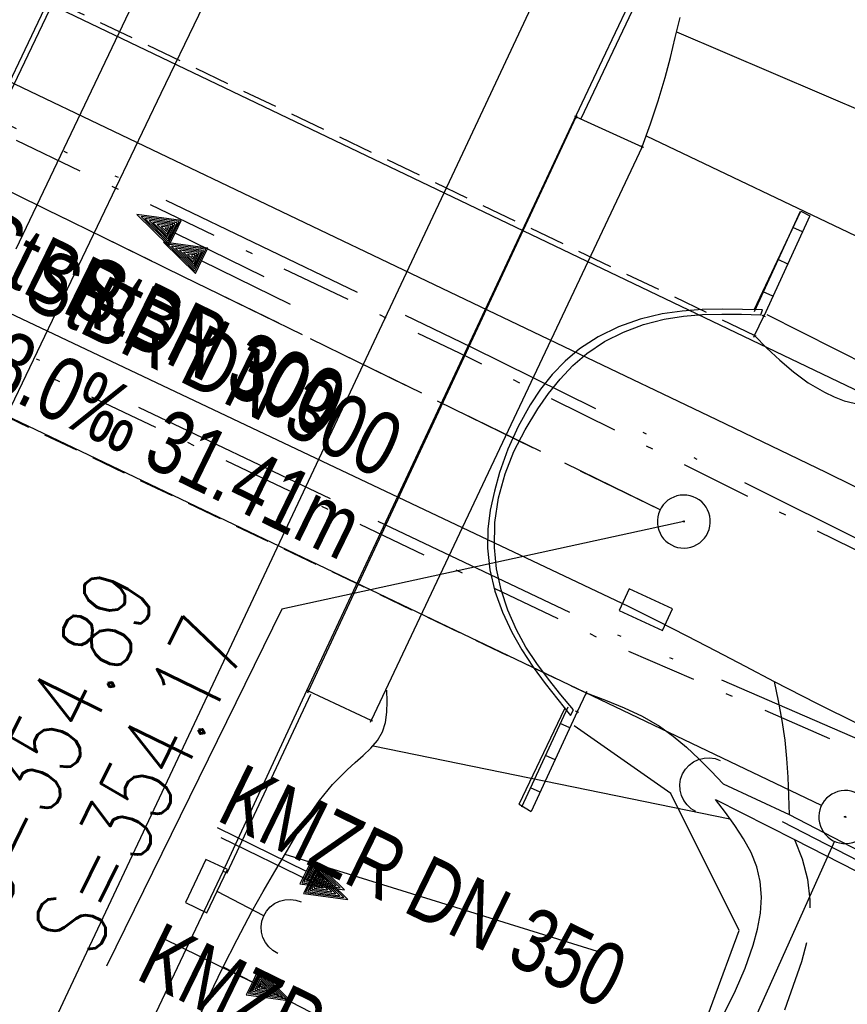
# Model space of a CAD drawing. Extents: x 508892 to 509489, y 458506 to 459473.
# Tile 52 of 63: x 509268 to 509291, y 459262 to 459290. Entities that reach past the tile are written whole.
import ezdxf

# ---------------------------------------------------------------- set-up
doc = ezdxf.new("R2010")
doc.units = 0
doc.header["$LTSCALE"] = 10
doc.header["$MEASUREMENT"] = 0
for name, pattern in [('ACAD_ISO13W100', [36, 12, -3, 12, -3, 0, -3, 0, -3]), ('ACHSE', [5.5, 4, -0.5, 0.5, -0.5]), ('AUSGEZOGEN', [0]), ('LT00', [0]), ('LT08', [0.42, 0.2, -0.1, 0.02, -0.1]), ('LT11', [0.3, 0.2, -0.1]), ('LT12', [0.4, 0.3, -0.1]), ('LT17', [0.15, 0.1, -0.05]), ('STRICHLINIE2', [0.375, 0.25, -0.125])]:
    doc.linetypes.add(name, pattern=pattern)
doc.layers.get('0').update_dxf_attribs({"linetype": 'LT00'})
for name, color, linetype in [('--EK_FBR', 1, 'LT00'), ('--EK_Halt-Pfeil', 4, 'LT00'), ('--EK_Haltung', 7, 'STRICHLINIE2'), ('--EK_Haltung-Text', 140, 'LT00'), ('--EK_Schacht-Text', 5, 'LT00'), ('--EL_DFK_AB_L', 21, 'LT00'), ('--EL_DFK_AB_P', 7, 'LT00'), ('--EL_Halt-Pfeil', 4, 'LT00'), ('--EL_Haltung', 182, 'STRICHLINIE2'), ('--EL_Haltung-Text', 182, 'LT00'), ('-AX-093', 35, 'ACHSE'), ('DFK_AB_L', 21, 'LT00'), ('DFK_AB_P', 7, 'LT00'), ('DL', 182, 'LT12'), ('DL_PFEIL', 201, 'LT00'), ('DL_TEXT', 182, 'LT00'), ('GASLTG', 250, 'ACAD_ISO13W100'), ('PFEIL', 140, 'AUSGEZOGEN'), ('V111_AFBR_BAB', 250, 'LT00'), ('V111_B_FBR_P', 250, 'LT00'), ('V111_BFBR_BAB', 250, 'LT00'), ('V111_BOESCH', 250, 'LT00'), ('V111_BOSCHUNG', 250, 'LT00'), ('V111_BR_KAPPE', 30, 'LT00'), ('V111_BR_WID', 30, 'LT17'), ('V111_EINFAHRT', 250, 'LT00'), ('V111_FELDWEG', 250, 'LT11'), ('V111_H_BORD', 8, 'LT00'), ('V111_KA_PRUF', 182, 'LT00'), ('V111_LD_MARK', 250, 'LT00'), ('V111_MAUER', 141, 'LT00'), ('V111_RINNE', 182, 'LT00'), ('V111_SINKK', 182, 'LT00'), ('V111_UK_DURCH', 182, 'LT00'), ('V111_ZAUN', 40, 'LT00')]:
    doc.layers.add(name, color=color, linetype=linetype)
doc.styles.add('Haltungsbeschriftung', font='ARIAL.TTF', dxfattribs={"width": 0.75})
doc.styles.add('schachtbeschriftung', font='romans.shx', dxfattribs={"width": 0.75, "height": 2})

# ---------------------------------------------------------------- blocks, each defined once
blk = doc.blocks.new('SYMB0003')
at = {"color": 0, "linetype": 'ByBlock'}
for p, q in [((-0.015712, 0), (0.010166, 0.012015)), ((0, -0.021257), (-0.015712, 0)), ((0.010166, 0.012015), (0, -0.021257))]:
    blk.add_line(p, q, dxfattribs=at)
for points in [[(-0.031395, 0.499013), (-0.093691, 0.491144), (-0.154509, 0.475528), (-0.21289, 0.452414), (-0.267913, 0.422164), (-0.318712, 0.385257), (-0.364484, 0.342274), (-0.404509, 0.293893), (-0.438154, 0.240877), (-0.464888, 0.184062), (-0.484292, 0.124345), (-0.496058, 0.062667), (-0.5, 0)], [(0.5, 0), (0.496057, 0.062667), (0.484292, 0.124345), (0.464888, 0.184062), (0.438153, 0.240877), (0.404509, 0.293893), (0.364484, 0.342274), (0.318712, 0.385257), (0.267913, 0.422164), (0.21289, 0.452414), (0.154509, 0.475528), (0.093691, 0.491144), (0.031395, 0.499013), (-0.031395, 0.499013)], [(-0.5, 0), (-0.496058, -0.062667), (-0.484292, -0.124345), (-0.464888, -0.184062), (-0.438154, -0.240877), (-0.404509, -0.293893), (-0.364485, -0.342274), (-0.318712, -0.385257), (-0.267914, -0.422164), (-0.21289, -0.452414), (-0.154509, -0.475529), (-0.093691, -0.491144), (-0.031395, -0.499014), (0.031395, -0.499014)], [(0.031395, -0.499014), (0.093691, -0.491144), (0.154509, -0.475529), (0.21289, -0.452414), (0.267914, -0.422164), (0.318712, -0.385257), (0.364485, -0.342274), (0.404509, -0.293893), (0.438154, -0.240877), (0.464889, -0.184062), (0.484292, -0.124345), (0.496058, -0.062667), (0.5, 0)]]:
    blk.add_lwpolyline(points, dxfattribs=at)
blk = doc.blocks.new('Pfreil3')
at = {"layer": 'PFEIL'}
blk.add_hatch(color=256, dxfattribs=at).paths.add_polyline_path([(-1.549, 0.273), (-1.549, -0.273), (0, 0)])
for p, q in [((-1.549, 0), (-4.831, 0)), ((-1.549, -0.273), (-1.549, 0.273)), ((-1.549, 0.273), (0, 0)), ((0, 0), (-1.549, -0.273))]:
    blk.add_line(p, q, dxfattribs=at)
blk = doc.blocks.new('SYMB1107')
at = {"color": 0, "linetype": 'ByBlock'}
for points in [[(-0.2, 0), (-0.196157, 0.039018), (-0.184776, 0.076537), (-0.166294, 0.111114), (-0.141421, 0.141421), (-0.111114, 0.166294), (-0.076537, 0.184776), (-0.039018, 0.196157), (0, 0.2)], [(0, 0.2), (0.039018, 0.196157), (0.076537, 0.184776), (0.111114, 0.166294), (0.141421, 0.141421), (0.166294, 0.111114), (0.184776, 0.076537), (0.196157, 0.039018), (0.2, 0)]]:
    blk.add_lwpolyline(points, dxfattribs=at)
blk = doc.blocks.new('SYMB0011')
at = {"color": 0, "linetype": 'ByBlock'}
for p, q in [((0.5, 0), (-0.5, 0)), ((0, 0.5), (0, -0.5))]:
    blk.add_line(p, q, dxfattribs=at)
blk = doc.blocks.new('SYMB0070')
at = {"color": 0, "linetype": 'ByBlock'}
for p, q in [((0.5, 0), (0.2, 0.1)), ((0.2, 0.1), (0.2, 0)), ((0.468, 0), (0.21, 0.086)), ((0.21, 0.086), (0.21, -0.086)), ((-0.5, 0), (0.2, 0)), ((0.21, -0.086), (0.468, 0)), ((0.22, -0.072), (0.437, 0)), ((0.23, -0.058), (0.405, 0)), ((0.24, -0.045), (0.374, 0)), ((0.342, 0), (0.25, 0.031)), ((0.25, 0.031), (0.25, -0.031)), ((0.25, -0.031), (0.342, 0)), ((0.26, -0.017), (0.31, 0)), ((0.27, -0.003), (0.279, 0))]:
    blk.add_line(p, q, dxfattribs=at)
for points in [[(0.437, 0), (0.22, 0.072), (0.22, -0.072)], [(0.2, 0), (0.2, -0.1), (0.5, 0)], [(0.405, 0), (0.23, 0.058), (0.23, -0.058)], [(0.374, 0), (0.24, 0.045), (0.24, -0.045)], [(0.31, 0), (0.26, 0.017), (0.26, -0.017)], [(0.279, 0), (0.27, 0.003), (0.27, -0.003)]]:
    blk.add_lwpolyline(points, dxfattribs=at)
blk = doc.blocks.new('SYMB0652')
at = {"color": 0, "linetype": 'ByBlock'}
blk.add_lwpolyline([(-0.15, -0.075), (0.15, -0.075), (0.15, 0.075), (-0.15, 0.075), (-0.15, -0.075)], dxfattribs=at)

msp = doc.modelspace()

# ---------------------------------------------------------------- linework, layer by layer
at = {"layer": '--EK_FBR'}
for points in [[(509246.093, 459206.393), (509256.002, 459228.3), (509265.2, 459248.287), (509273.482, 459265.717), (509275.845, 459270.827), (509283.472, 459287.1), (509284.203, 459288.65), (509284.942, 459290.196), (509285.685, 459291.739), (509286.433, 459293.281), (509287.689, 459295.857), (509288.949, 459298.432), (509290.212, 459301.004), (509291.477, 459303.577), (509292.741, 459306.149), (509294.004, 459308.722), (509295.339, 459311.45), (509296.672, 459314.179), (509298.007, 459316.907), (509299.345, 459319.633), (509300.69, 459322.356), (509302.043, 459325.075), (509303.409, 459327.788), (509304.788, 459330.493)], [(509305.273, 459269.372), (509304.006, 459270.068), (509302.733, 459270.754), (509299.702, 459272.357), (509296.657, 459273.928), (509293.598, 459275.471), (509290.526, 459276.987), (509287.441, 459278.476), (509250.524, 459296.122)], [(509247.926, 459290.741), (509284.926, 459273.205), (509285.761, 459272.797), (509286.589, 459272.375), (509287.412, 459271.945), (509288.234, 459271.511), (509289.057, 459271.08), (509290.251, 459270.472), (509291.452, 459269.877), (509292.658, 459269.292), (509293.866, 459268.712), (509295.074, 459268.133), (509296.281, 459267.549), (509297.483, 459266.958), (509298.678, 459266.354), (509299.864, 459265.733), (509301.4, 459264.891), (509302.919, 459264.017), (509304.423, 459263.117)], [(509289.057, 459271.08), (509289.17, 459270.529), (509289.273, 459269.978), (509289.357, 459269.424), (509289.411, 459268.9), (509289.445, 459268.374), (509289.467, 459267.846), (509289.482, 459267.318)]]:
    msp.add_lwpolyline(points, dxfattribs=at)
at = {"layer": '--EK_FBR', "color": 2}
for points in [[(509280.836, 459315.894), (509278.884, 459311.893), (509276.941, 459307.887), (509275.008, 459303.877), (509273.08, 459299.864), (509271.158, 459295.849), (509268.78, 459290.869), (509266.407, 459285.886), (509264.04, 459280.901), (509261.68, 459275.912), (509258.384, 459268.91), (509255.102, 459261.901), (509251.834, 459254.886), (509248.676, 459248.074), (509245.532, 459241.255), (509242.403, 459234.43), (509239.079, 459227.136), (509235.774, 459219.834)], [(509284.307, 459313.73), (509282.226, 459309.432), (509280.145, 459305.133), (509278.064, 459300.835), (509275.984, 459296.536), (509273.85, 459292.117), (509271.719, 459287.696), (509269.594, 459283.273), (509267.475, 459278.847), (509265.365, 459274.416), (509262.888, 459269.184), (509260.424, 459263.947), (509257.971, 459258.703), (509255.529, 459253.455), (509253.183, 459248.388), (509250.845, 459243.317), (509248.514, 459238.242), (509246.19, 459233.165), (509243.655, 459227.61), (509241.127, 459222.051)]]:
    msp.add_lwpolyline(points, dxfattribs=at)
at = {"layer": '--EK_FBR', "linetype": 'LT11', "flags": 128}
msp.add_lwpolyline([(509289.629, 459266.616), (509289.85, 459266.067), (509289.998, 459265.493), (509290.07, 459264.905), (509290.066, 459264.313), (509289.986, 459263.726), (509289.831, 459263.154), (509289.079, 459261.014), (509288.295, 459258.886), (509287.48, 459256.769), (509286.639, 459254.661), (509285.773, 459252.564), (509284.885, 459250.475), (509283.978, 459248.393), (509283.056, 459246.319), (509282.12, 459244.251), (509280.968, 459241.745), (509279.804, 459239.245), (509278.63, 459236.751), (509277.449, 459234.259), (509276.265, 459231.77), (509275.08, 459229.281), (509273.898, 459226.791), (509271.386, 459221.457), (509268.9, 459216.11), (509266.44, 459210.751), (509264.008, 459205.379), (509262.848, 459202.791), (509261.692, 459200.201), (509260.539, 459197.61), (509259.385, 459195.019), (509258.229, 459192.428), (509257.558, 459190.926), (509256.889, 459189.422), (509256.229, 459187.915), (509255.582, 459186.403), (509254.952, 459184.884), (509254.418, 459183.548), (509253.896, 459182.206), (509253.383, 459180.862), (509252.874, 459179.515), (509252.365, 459178.169), (509251.851, 459176.825), (509251.328, 459175.484), (509250.573, 459173.611), (509249.796, 459171.748), (509249.001, 459169.891), (509248.192, 459168.04), (509247.375, 459166.193), (509246.552, 459164.348), (509245.729, 459162.503), (509244.909, 459160.657), (509244.097, 459158.807), (509243.154, 459156.62), (509242.225, 459154.427), (509241.307, 459152.229), (509240.397, 459150.028), (509239.491, 459147.826), (509238.588, 459145.622), (509236.518, 459140.583), (509234.444, 459135.545), (509232.366, 459130.509), (509230.286, 459125.474), (509228.205, 459120.439), (509226.126, 459115.404), (509224.048, 459110.367), (509221.975, 459105.33), (509219.906, 459100.29), (509217.594, 459094.635), (509215.291, 459088.976), (509212.999, 459083.312), (509211.723, 459080.144), (509210.449, 459076.976), (509209.176, 459073.807), (509207.902, 459070.639), (509206.625, 459067.471), (509205.344, 459064.306), (509204.057, 459061.143), (509202.762, 459057.983), (509201.421, 459054.736), (509200.073, 459051.493), (509198.719, 459048.251), (509197.363, 459045.011), (509196.005, 459041.771), (509194.65, 459038.53), (509193.298, 459035.288), (509191.952, 459032.043), (509190.637, 459028.851), (509189.328, 459025.656), (509188.024, 459022.459), (509186.723, 459019.261), (509185.424, 459016.062), (509184.222, 459012.797), (509182.934, 459009.565), (509181.563, 459006.368), (509180.108, 459003.208), (509179.634, 459002.563), (509179.152, 459001.927), (509178.653, 459001.306), (509178.13, 459000.708), (509177.574, 459000.143), (509176.977, 458999.617), (509176.538, 458999.284), (509176.077, 458998.983), (509175.593, 458998.725), (509175.087, 458998.52)], dxfattribs=at)
at = {"layer": '--EK_Haltung'}
for p, q in [((509285.831, 459275.931), (509258.966, 459289.073)), ((509274.625, 459264.453), (509273.305, 459265.142))]:
    msp.add_line(p, q, dxfattribs=at)
at = {"layer": '--EK_Schacht-Text', "flags": 128}
msp.add_lwpolyline([(509286.504, 459275.601), (509275.135, 459273.125), (509270.177, 459263.032)], dxfattribs=at)
at = {"layer": '--EL_DFK_AB_L'}
for p, q in [((509304.614, 459272.964), (509218.867, 459314.046)), ((509290.394, 459267.573), (509207.937, 459306.986)), ((509290.763, 459266.565), (509256.187, 459189.494))]:
    msp.add_line(p, q, dxfattribs=at)
at = {"layer": '--EL_Haltung'}
for p, q in [((509285.831, 459275.931), (509258.966, 459289.073)), ((509274.625, 459264.453), (509273.305, 459265.142))]:
    msp.add_line(p, q, dxfattribs=at)
at = {"layer": '-AX-093', "ltscale": 0.2}
msp.add_lwpolyline([(509298.853, 459347.237), (509293.217, 459335.931), (509287.619, 459324.605), (509282.06, 459313.261), (509276.539, 459301.898), (509271.057, 459290.516), (509265.616, 459279.115), (509260.215, 459267.694), (509254.856, 459256.253), (509249.54, 459244.793), (509244.266, 459233.314), (509239.035, 459221.814), (509233.849, 459210.294), (509228.707, 459198.755), (509223.612, 459187.195), (509218.562, 459175.615), (509213.559, 459164.014)], dxfattribs=at)
at = {"layer": 'DFK_AB_L'}
for p, q in [((509304.614, 459272.964), (509218.867, 459314.046)), ((509290.394, 459267.573), (509207.937, 459306.986)), ((509290.763, 459266.565), (509256.187, 459189.494))]:
    msp.add_line(p, q, dxfattribs=at)
at = {"layer": 'DL'}
for p, q in [((509285.831, 459275.931), (509258.966, 459289.073)), ((509274.625, 459264.453), (509273.305, 459265.142))]:
    msp.add_line(p, q, dxfattribs=at)
at = {"layer": 'GASLTG', "ltscale": 0.05, "flags": 128}
for points in [[(509437.09, 459390.463), (509428.45, 459387.855), (509407.165, 459382.361), (509385.478, 459378.15), (509377.068, 459376.743), (509356.916, 459372.989), (509353.245, 459372.221), (509352.305, 459371.751), (509351.451, 459371.069), (509350.597, 459369.662), (509337.3, 459345.937), (509319.185, 459311.226), (509306.805, 459286.734), (509301.126, 459273.234), (509300.224, 459271.073), (509293.853, 459273.895), (509280.489, 459280.535), (509249.961, 459295.186), (509245.344, 459297.51), (509243.397, 459298.512), (509241.45, 459300.044), (509239.269, 459302.195), (509237.971, 459303.345), (509229.173, 459307.882), (509218.548, 459313.074), (509214.584, 459315.102), (509212.746, 459316.233), (509210.385, 459317.364), (509208.734, 459317.553), (509208.216, 459317.082), (509207.46, 459316.092), (509204.678, 459308.643), (509193.64, 459308.371), (509186.173, 459304.473), (509186.814, 459303.043), (509187.589, 459288.693)], [(509204.678, 459308.643), (509215.293, 459304.023), (509223.884, 459300.419), (509239.689, 459293.631), (509252.781, 459287.527), (509284.465, 459272.471), (509295.382, 459267.736), (509312.38, 459256.172), (509334.001, 459240.645), (509351.802, 459227.539), (509353.784, 459226.01), (509361.074, 459220.065), (509364.996, 459217.291), (509368.29, 459214.221), (509370.885, 459211.854), (509372.499, 459210.587), (509373.736, 459209.743), (509374.083, 459209.728), (509374.611, 459210.135), (509376.548, 459212.407), (509378.208, 459214.895), (509379.656, 459216.041), (509384.219, 459212.596), (509391.896, 459206.581), (509407.304, 459195.616), (509419.149, 459187.519), (509419.217, 459187.474)]]:
    msp.add_lwpolyline(points, dxfattribs=at)
at = {"layer": 'GASLTG', "color": 80, "linetype": 'LT08', "flags": 128}
for points in [[(509437.55, 459390.289), (509428.53, 459387.566), (509407.231, 459382.069), (509385.527, 459377.854), (509377.12, 459376.447), (509356.974, 459372.694), (509353.345, 459371.935), (509352.467, 459371.497), (509351.68, 459370.868), (509350.857, 459369.511), (509337.564, 459345.795), (509319.451, 459311.089), (509307.078, 459286.608), (509301.402, 459273.118), (509300.382, 459270.674), (509293.726, 459273.623), (509280.358, 459280.266), (509249.828, 459294.917), (509245.208, 459297.243), (509243.234, 459298.258), (509241.252, 459299.818), (509239.064, 459301.976), (509237.8, 459303.095), (509229.039, 459307.614), (509218.414, 459312.806), (509214.437, 459314.84), (509212.602, 459315.97), (509210.301, 459317.072), (509208.835, 459317.239), (509208.437, 459316.878), (509207.726, 459315.945), (509204.888, 459308.348), (509193.717, 459308.073), (509186.562, 459304.338), (509187.11, 459303.114), (509187.873, 459288.993), (509189.058, 459288.993)], [(509204.619, 459308.342), (509215.175, 459303.747), (509223.767, 459300.143), (509239.566, 459293.357), (509252.653, 459287.256), (509284.341, 459272.198), (509295.237, 459267.472), (509312.208, 459255.926), (509333.826, 459240.401), (509351.621, 459227.299), (509353.597, 459225.775), (509360.892, 459219.826), (509364.806, 459217.057), (509368.086, 459214), (509370.691, 459211.625), (509372.321, 459210.345), (509373.638, 459209.447), (509374.179, 459209.424), (509374.819, 459209.917), (509376.788, 459212.226), (509378.431, 459214.689), (509379.66, 459215.661), (509384.036, 459212.359), (509391.717, 459206.341), (509407.132, 459195.37), (509418.981, 459187.27), (509419.108, 459187.186)]]:
    msp.add_lwpolyline(points, dxfattribs=at)
at = {"layer": 'V111_AFBR_BAB'}
for points in [[(509246.093, 459206.393), (509256.002, 459228.3), (509265.2, 459248.287), (509273.482, 459265.717), (509275.845, 459270.827), (509283.472, 459287.1), (509284.203, 459288.65), (509284.942, 459290.196), (509285.685, 459291.739), (509286.433, 459293.281), (509287.689, 459295.857), (509288.949, 459298.432), (509290.212, 459301.004), (509291.477, 459303.577), (509292.741, 459306.149), (509294.004, 459308.722), (509295.339, 459311.45), (509296.672, 459314.179), (509298.007, 459316.907), (509299.345, 459319.633), (509300.69, 459322.356), (509302.043, 459325.075), (509303.409, 459327.788), (509304.788, 459330.493)], [(509305.273, 459269.372), (509304.006, 459270.068), (509302.733, 459270.754), (509299.702, 459272.357), (509296.657, 459273.928), (509293.598, 459275.471), (509290.526, 459276.987), (509287.441, 459278.476), (509250.524, 459296.122)], [(509247.926, 459290.741), (509284.926, 459273.205), (509285.761, 459272.797), (509286.589, 459272.375), (509287.412, 459271.945), (509288.234, 459271.511), (509289.057, 459271.08), (509290.251, 459270.472), (509291.452, 459269.877), (509292.658, 459269.292), (509293.866, 459268.712), (509295.074, 459268.133), (509296.281, 459267.549), (509297.483, 459266.958), (509298.678, 459266.354), (509299.864, 459265.733), (509301.4, 459264.891), (509302.919, 459264.017), (509304.423, 459263.117)]]:
    msp.add_lwpolyline(points, dxfattribs=at)
at = {"layer": 'V111_AFBR_BAB', "color": 0}
for points in [[(509280.836, 459315.894), (509278.884, 459311.893), (509276.941, 459307.887), (509275.008, 459303.877), (509273.08, 459299.864), (509271.158, 459295.849), (509268.78, 459290.869), (509266.407, 459285.886), (509264.04, 459280.901), (509261.68, 459275.912), (509258.384, 459268.91), (509255.102, 459261.901), (509251.834, 459254.886), (509248.676, 459248.074), (509245.532, 459241.255), (509242.403, 459234.43), (509239.079, 459227.136), (509235.774, 459219.834)], [(509284.307, 459313.73), (509282.226, 459309.432), (509280.145, 459305.133), (509278.064, 459300.835), (509275.984, 459296.536), (509273.85, 459292.117), (509271.719, 459287.696), (509269.594, 459283.273), (509267.475, 459278.847), (509265.365, 459274.416), (509262.888, 459269.184), (509260.424, 459263.947), (509257.971, 459258.703), (509255.529, 459253.455), (509253.183, 459248.388), (509250.845, 459243.317), (509248.514, 459238.242), (509246.19, 459233.165), (509243.655, 459227.61), (509241.127, 459222.051)]]:
    msp.add_lwpolyline(points, dxfattribs=at)
at = {"layer": 'V111_BFBR_BAB'}
msp.add_lwpolyline([(509277.665, 459269.978), (509275.887, 459270.808), (509283.464, 459287.041), (509285.322, 459286.192), (509277.665, 459269.978)], dxfattribs=at)
at = {"layer": 'V111_BOESCH'}
for points in [[(509285.322, 459286.192), (509285.557, 459286.84), (509285.78, 459287.491), (509285.98, 459288.149), (509286.126, 459288.715), (509286.262, 459289.285), (509286.401, 459289.853)], [(509288.499, 459280.861), (509288.853, 459280.506), (509289.218, 459280.159), (509289.604, 459279.829), (509290.021, 459279.525), (509290.48, 459279.254), (509290.754, 459279.123), (509291.037, 459279.017), (509291.322, 459278.948), (509291.599, 459278.927), (509291.863, 459278.967), (509292.108, 459279.073), (509292.336, 459279.233), (509292.554, 459279.429), (509292.766, 459279.643)], [(509272.698, 459261.387), (509273.079, 459262.193), (509273.468, 459262.994), (509273.871, 459263.79), (509274.29, 459264.576), (509274.609, 459265.145), (509274.935, 459265.709), (509275.266, 459266.27), (509275.562, 459266.763), (509275.869, 459267.247), (509276.201, 459267.717), (509276.568, 459268.165), (509276.982, 459268.586), (509277.211, 459268.788), (509277.44, 459268.989), (509277.655, 459269.195), (509277.839, 459269.415), (509277.979, 459269.655), (509278.065, 459269.924), (509278.105, 459270.214), (509278.115, 459270.519), (509278.109, 459270.831)], [(509283.746, 459270.757), (509284.285, 459270.555), (509284.816, 459270.34), (509285.329, 459270.099), (509285.816, 459269.817), (509286.206, 459269.537), (509286.576, 459269.226), (509286.931, 459268.892), (509287.275, 459268.542), (509287.614, 459268.184)], [(509271.131, 459225.808), (509272.978, 459229.643), (509274.828, 459233.477), (509276.681, 459237.309), (509278.535, 459241.141), (509287, 459260.551), (509287.337, 459261.141), (509287.664, 459261.737), (509287.969, 459262.345), (509288.24, 459262.973), (509288.467, 459263.626), (509288.587, 459264.077), (509288.668, 459264.534), (509288.699, 459264.988), (509288.667, 459265.431), (509288.566, 459265.845), (509288.404, 459266.243), (509288.195, 459266.63), (509287.949, 459267.008), (509287.68, 459267.379), (509287.398, 459267.748)]]:
    msp.add_lwpolyline(points, dxfattribs=at)
at = {"layer": 'V111_BOSCHUNG'}
for p, q in [((509286.299, 459289.442), (509292.446, 459286.817)), ((509285.436, 459286.505), (509295.51, 459281.704)), ((509277.716, 459269.262), (509287.804, 459267.2)), ((509275.225, 459266.2), (509284.174, 459263.417)), ((509273.478, 459263.013), (509285.398, 459256.878))]:
    msp.add_line(p, q, dxfattribs=at)
at = {"layer": 'V111_BR_KAPPE'}
for p, q in [((509288.685, 459281.443), (509288.733, 459281.582)), ((509283.304, 459270.117), (509283.381, 459270.277))]:
    msp.add_line(p, q, dxfattribs=at)
for points in [[(509288.733, 459281.582), (509288.161, 459281.599), (509287.59, 459281.607), (509287.02, 459281.594), (509286.453, 459281.552), (509285.888, 459281.469), (509285.266, 459281.32), (509284.661, 459281.106), (509284.085, 459280.827), (509283.551, 459280.479), (509283.148, 459280.138), (509282.781, 459279.756), (509282.45, 459279.341), (509282.155, 459278.901), (509281.815, 459278.288), (509281.531, 459277.647), (509281.296, 459276.984), (509281.146, 459276.459), (509281.032, 459275.926), (509280.965, 459275.389), (509280.954, 459274.849), (509281.021, 459274.235), (509281.164, 459273.63), (509281.373, 459273.041), (509281.637, 459272.476), (509281.925, 459271.972), (509282.243, 459271.49), (509282.584, 459271.023), (509282.94, 459270.568), (509283.304, 459270.117)], [(509283.381, 459270.277), (509283.023, 459270.708), (509282.675, 459271.144), (509282.343, 459271.591), (509282.038, 459272.054), (509281.768, 459272.539), (509281.524, 459273.092), (509281.336, 459273.669), (509281.208, 459274.263), (509281.147, 459274.867), (509281.161, 459275.571), (509281.264, 459276.268), (509281.448, 459276.947), (509281.701, 459277.585), (509282.014, 459278.198), (509282.376, 459278.787), (509282.679, 459279.219), (509283.009, 459279.63), (509283.369, 459280.011), (509283.764, 459280.353), (509284.262, 459280.687), (509284.799, 459280.959), (509285.365, 459281.17), (509285.948, 459281.32), (509286.49, 459281.406), (509287.035, 459281.451), (509287.583, 459281.466), (509288.134, 459281.459), (509288.685, 459281.443)]]:
    msp.add_lwpolyline(points, dxfattribs=at)
at = {"layer": 'V111_BR_WID'}
for p, q in [((509288.502, 459280.862), (509251.533, 459298.531)), ((509246.758, 459288.377), (509283.746, 459270.757)), ((509288.502, 459280.862), (509288.762, 459281.406)), ((509283.746, 459270.757), (509283.492, 459270.224))]:
    msp.add_line(p, q, dxfattribs=at)
at = {"layer": 'V111_EINFAHRT'}
msp.add_lwpolyline([(509289.057, 459271.08), (509289.17, 459270.529), (509289.273, 459269.978), (509289.357, 459269.424), (509289.411, 459268.9), (509289.445, 459268.374), (509289.467, 459267.846), (509289.482, 459267.318)], dxfattribs=at)
at = {"layer": 'V111_FELDWEG', "flags": 128}
msp.add_lwpolyline([(509289.629, 459266.616), (509289.85, 459266.067), (509289.998, 459265.493), (509290.07, 459264.905), (509290.066, 459264.313), (509289.986, 459263.726), (509289.831, 459263.154), (509289.079, 459261.014), (509288.295, 459258.886), (509287.48, 459256.769), (509286.639, 459254.661), (509285.773, 459252.564), (509284.885, 459250.475), (509283.978, 459248.393), (509283.056, 459246.319), (509282.12, 459244.251), (509280.968, 459241.745), (509279.804, 459239.245), (509278.63, 459236.751), (509277.449, 459234.259), (509276.265, 459231.77), (509275.08, 459229.281), (509273.898, 459226.791), (509271.386, 459221.457), (509268.9, 459216.11), (509266.44, 459210.751), (509264.008, 459205.379), (509262.848, 459202.791), (509261.692, 459200.201), (509260.539, 459197.61), (509259.385, 459195.019), (509258.229, 459192.428), (509257.558, 459190.926), (509256.889, 459189.422), (509256.229, 459187.915), (509255.582, 459186.403), (509254.952, 459184.884), (509254.418, 459183.548), (509253.896, 459182.206), (509253.383, 459180.862), (509252.874, 459179.515), (509252.365, 459178.169), (509251.851, 459176.825), (509251.328, 459175.484), (509250.573, 459173.611), (509249.796, 459171.748), (509249.001, 459169.891), (509248.192, 459168.04), (509247.375, 459166.193), (509246.552, 459164.348), (509245.729, 459162.503), (509244.909, 459160.657), (509244.097, 459158.807), (509243.154, 459156.62), (509242.225, 459154.427), (509241.307, 459152.229), (509240.397, 459150.028), (509239.491, 459147.826), (509238.588, 459145.622), (509236.518, 459140.583), (509234.444, 459135.545), (509232.366, 459130.509), (509230.286, 459125.474), (509228.205, 459120.439), (509226.126, 459115.404), (509224.048, 459110.367), (509221.975, 459105.33), (509219.906, 459100.29), (509217.594, 459094.635), (509215.291, 459088.976), (509212.999, 459083.312), (509211.723, 459080.144), (509210.449, 459076.976), (509209.176, 459073.807), (509207.902, 459070.639), (509206.625, 459067.471), (509205.344, 459064.306), (509204.057, 459061.143), (509202.762, 459057.983), (509201.421, 459054.736), (509200.073, 459051.493), (509198.719, 459048.251), (509197.363, 459045.011), (509196.005, 459041.771), (509194.65, 459038.53), (509193.298, 459035.288), (509191.952, 459032.043), (509190.637, 459028.851), (509189.328, 459025.656), (509188.024, 459022.459), (509186.723, 459019.261), (509185.424, 459016.062), (509184.222, 459012.797), (509182.934, 459009.565), (509181.563, 459006.368), (509180.108, 459003.208), (509179.634, 459002.563), (509179.152, 459001.927), (509178.653, 459001.306), (509178.13, 459000.708), (509177.574, 459000.143), (509176.977, 458999.617), (509176.538, 458999.284), (509176.077, 458998.983), (509175.593, 458998.725), (509175.087, 458998.52)], dxfattribs=at)
at = {"layer": 'V111_H_BORD'}
for p, q in [((509286.54, 459293.196), (509283.589, 459286.98)), ((509273.596, 459265.671), (509275.957, 459270.726)), ((509273.482, 459265.717), (509273.596, 459265.671))]:
    msp.add_line(p, q, dxfattribs=at)
msp.add_lwpolyline([(509280.964, 459315.817), (509279.005, 459311.767), (509277.047, 459307.716), (509275.09, 459303.665), (509273.137, 459299.612), (509271.187, 459295.557), (509267.037, 459286.886), (509262.91, 459278.203), (509258.807, 459269.51), (509254.728, 459260.805), (509250.675, 459252.088), (509246.648, 459243.359), (509242.648, 459234.617), (509238.571, 459225.631), (509234.525, 459216.631), (509230.509, 459207.618), (509226.525, 459198.591), (509222.574, 459189.549), (509219.834, 459183.226), (509217.11, 459176.897), (509214.4, 459170.561), (509211.703, 459164.22)], dxfattribs=at)
at = {"layer": 'V111_LD_MARK'}
msp.add_lwpolyline([(509249.512, 459220.336), (509252.278, 459226.318), (509255.053, 459232.296), (509257.835, 459238.271), (509260.625, 459244.243), (509263.42, 459250.213), (509266.221, 459256.181), (509269.024, 459262.148), (509271.831, 459268.115), (509274.638, 459274.081), (509277.446, 459280.049), (509280.253, 459286.017), (509283.058, 459291.987)], dxfattribs=at)
at = {"layer": 'V111_MAUER'}
for p, q in [((509289.798, 459284.367), (509288.49, 459281.532)), ((509288.494, 459281.59), (509289.816, 459284.373)), ((509290.071, 459284.241), (509288.762, 459281.406)), ((509289.816, 459284.373), (509290.071, 459284.241)), ((509289.861, 459283.787), (509289.589, 459283.913)), ((509289.442, 459282.879), (509289.17, 459283.005)), ((509289.023, 459281.972), (509288.751, 459282.097)), ((509281.852, 459267.611), (509283.139, 459270.32)), ((509283.22, 459270.35), (509281.918, 459267.528)), ((509283.492, 459270.224), (509282.191, 459267.403)), ((509283.283, 459269.77), (509283.01, 459269.896)), ((509282.864, 459268.862), (509282.591, 459268.988)), ((509282.445, 459267.954), (509282.172, 459268.079)), ((509281.852, 459267.611), (509282.191, 459267.403))]:
    msp.add_line(p, q, dxfattribs=at)
at = {"layer": 'V111_RINNE'}
for points in [[(509287.614, 459268.184), (509289.482, 459267.318), (509295.951, 459263.964)], [(509287.398, 459267.748), (509289.629, 459266.616), (509295.725, 459263.501)]]:
    msp.add_lwpolyline(points, dxfattribs=at)
at = {"layer": 'V111_ZAUN'}
msp.add_line((509288.853, 459281.454), (509295.543, 459278.063), dxfattribs=at)
msp.add_lwpolyline([(509286.577, 459260.01), (509288.072, 459264.039), (509286.136, 459267.915), (509283.402, 459269.827)], dxfattribs=at)

# ---------------------------------------------------------------- block references
at = {"layer": '--EK_Halt-Pfeil', "yscale": 4, "zscale": 4}
for p, xscale, rotation in [((509272.838, 459283.4), 3.99999999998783, 153.9324600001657), ((509273.587, 459262.937), 3.999999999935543, 333.9324599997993)]:
    msp.add_blockref('SYMB0070', p, dxfattribs=dict(at, xscale=xscale, rotation=rotation))
at = {"layer": '--EL_DFK_AB_P', "xscale": 1.500000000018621, "yscale": 1.5, "zscale": 1.5, "rotation": 264.7377099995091}
msp.add_blockref('SYMB0003', (509291.07, 459267.249), dxfattribs=at)
at = {"layer": '--EL_Halt-Pfeil', "yscale": 4, "zscale": 4}
for p, xscale, rotation in [((509272.838, 459283.4), 3.99999999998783, 153.9324600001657), ((509275.108, 459266.072), 3.999999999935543, 333.9324599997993)]:
    msp.add_blockref('SYMB0070', p, dxfattribs=dict(at, xscale=xscale, rotation=rotation))
at = {"layer": 'DFK_AB_P', "xscale": 1.500000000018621, "yscale": 1.5, "zscale": 1.5, "rotation": 264.7377099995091}
msp.add_blockref('SYMB0003', (509291.07, 459267.249), dxfattribs=at)
at = {"layer": 'DL_PFEIL', "yscale": 4, "zscale": 4}
for p, xscale, rotation in [((509273.587, 459282.618), 3.99999999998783, 153.9324600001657), ((509275.206, 459265.794), 3.999999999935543, 333.9324599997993)]:
    msp.add_blockref('SYMB0070', p, dxfattribs=dict(at, xscale=xscale, rotation=rotation))
at = {"layer": 'PFEIL', "rotation": 332.6456544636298}
msp.add_blockref('Pfreil3', (509293.584, 459264.896), dxfattribs=at)
at = {"layer": 'V111_B_FBR_P', "xscale": 0.09999999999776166, "yscale": 0.09999999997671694, "zscale": 0.1, "rotation": 249.2379000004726}
for p in [(509283.464, 459287.041), (509285.322, 459286.192), (509275.887, 459270.808), (509277.665, 459269.978)]:
    msp.add_blockref('SYMB0011', p, dxfattribs=at)
at = {"layer": 'V111_BR_WID', "xscale": 0.09999999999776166, "yscale": 0.09999999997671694, "zscale": 0.1, "rotation": 249.2379000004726}
for p in [(509288.762, 459281.406), (509288.502, 459280.862), (509283.746, 459270.757), (509283.492, 459270.224)]:
    msp.add_blockref('SYMB0011', p, dxfattribs=at)
at = {"layer": 'V111_KA_PRUF', "xscale": 1.499999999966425, "yscale": 1.5, "zscale": 1.5, "rotation": 249.2379000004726}
msp.add_blockref('SYMB0003', (509286.504, 459275.601), dxfattribs=at)
at = {"layer": 'V111_SINKK', "zscale": 4.5}
for p, xscale, yscale, rotation in [((509285.433, 459273.111), 4.499999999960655, 4.499999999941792, 335.2750902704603), ((509273.005, 459265.299), 4.499999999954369, 4.5, 244.5849010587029)]:
    msp.add_blockref('SYMB0652', p, dxfattribs=dict(at, xscale=xscale, yscale=yscale, rotation=rotation))
at = {"layer": 'V111_UK_DURCH', "zscale": 4}
for p, xscale, yscale, rotation in [((509287.189, 459268.125), 3.99999999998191, 3.999999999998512, 64.47235336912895), ((509275.353, 459264.122), 4.000000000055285, 3.999999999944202, 65.5425542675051)]:
    msp.add_blockref('SYMB1107', p, dxfattribs=dict(at, xscale=xscale, yscale=yscale, rotation=rotation))

# ---------------------------------------------------------------- texts
at = {"layer": '--EK_Haltung-Text', "style": 'Haltungsbeschriftung', "width": 0.75}
for s, p in [('StBR DN 300', (509267.749, 459281.763)), ('8.0‰ 31.41m', (509266.624, 459279.463)), ('KMZR DN 350', (509273.244, 459267.18))]:
    msp.add_text(s, height=1.8, rotation=-26.0675, dxfattribs=at).set_placement(p)
at = {"layer": '--EK_Schacht-Text', "style": 'schachtbeschriftung', "width": 0.75}
for s, p in [('D=354.89', (509267.227, 459264.481)), ('S=354.17', (509269.814, 459263.216))]:
    msp.add_text(s, height=2, rotation=63.9325, dxfattribs=at).set_placement(p)
at = {"layer": '--EL_Haltung-Text', "style": 'Haltungsbeschriftung', "width": 0.75}
for s, p in [('StBR DN 300', (509266.14, 459282.881)), ('KMZR DN 350', (509270.957, 459262.698))]:
    msp.add_text(s, height=1.8, rotation=-26.0675, dxfattribs=at).set_placement(p)
at = {"layer": 'DL_TEXT', "style": 'Haltungsbeschriftung', "width": 0.75}
for s, p in [('StBR 300', (509269.041, 459281.588)), ('KMZR 350', (509270.957, 459262.698))]:
    msp.add_text(s, height=1.8, rotation=-26.0675, dxfattribs=at).set_placement(p)

doc.saveas('drawing.dxf')
